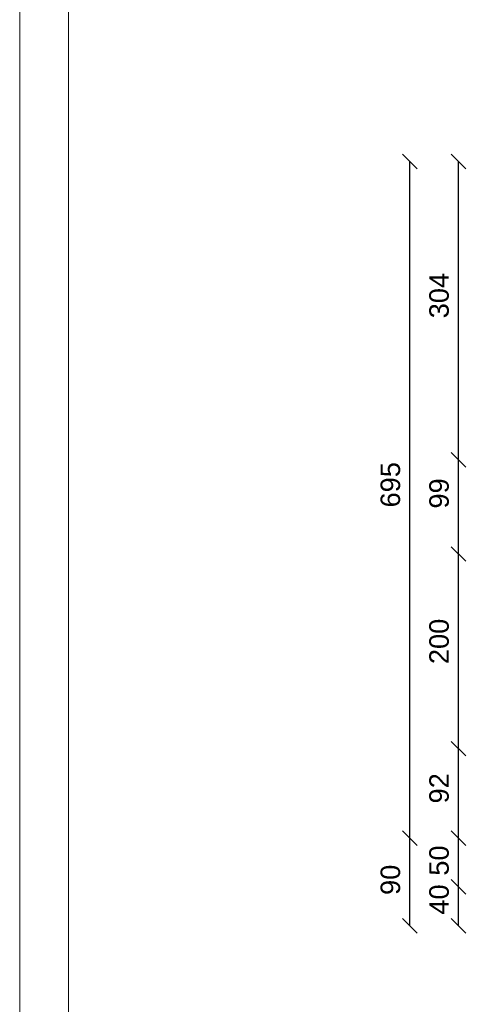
# Model space of a CAD drawing. Header units: millimetres. Extents: x 6197 to 108098, y 4257 to 29730.
# Tile 82 of 147: x 38184 to 38644, y 10991 to 12002. Entities that reach past the tile are written whole.
import ezdxf

# ---------------------------------------------------------------- set-up
doc = ezdxf.new("R2010")
doc.units = ezdxf.units.MM
doc.styles.get("Standard").update_dxf_attribs({"font": 'arial.ttf'})
doc.dimstyles.new('ISO-25', dxfattribs={"dimtxt": 2.5, "dimasz": 2.5, "dimexe": 1.25, "dimexo": 0.625, "dimtad": 1, "dimtxsty": 'Standard', "dimcen": 2.5, "dimadec": 0, "dimazin": 0, "dimtfac": 1, "dimtmove": 0, "dimatfit": 3, "dimfxl": 1, "dimarcsym": 0})

# ---------------------------------------------------------------- blocks, each defined once
blk = doc.blocks.new('_Oblique')
at = {"color": 0, "linetype": 'ByBlock', "lineweight": -2}
blk.add_line((-0.5, -0.5), (0.5, 0.5), dxfattribs=at)
blk = doc.blocks.new('*D1350')
at = {"color": 0, "lineweight": -2, "transparency": 16777216}
blk.add_line((38635.0185481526, 11071.35224228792), (38635.0185481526, 11111.35224228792), dxfattribs=at)
at = {"layer": 'Defpoints', "color": 0, "transparency": 16777216}
for p in [(38635.0185481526, 11111.35224228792), (39167.76315655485, 11111.35224228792), (39167.76315655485, 11071.35224228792)]:
    blk.add_point(p, dxfattribs=at)
at = {"color": 0, "lineweight": -2, "transparency": 16777216, "xscale": 15, "yscale": 15, "zscale": 15}
for p, rotation in [((38635.0185481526, 11111.35224228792), 90), ((38635.0185481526, 11071.35224228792), 270)]:
    blk.add_blockref('_Oblique', p, dxfattribs=dict(at, rotation=rotation))
at = {"color": 0, "lineweight": 20, "transparency": 16777216, "insert": (38615.02851834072, 11098.4091573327), "char_height": 20, "attachment_point": 5, "rotation": 90}
blk.add_mtext('40', dxfattribs=at)
blk = doc.blocks.new('*D1351')
at = {"color": 0, "lineweight": -2, "transparency": 16777216}
blk.add_line((38635.01854958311, 11111.35224228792), (38635.01854958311, 11161.35224228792), dxfattribs=at)
at = {"layer": 'Defpoints', "color": 0, "transparency": 16777216}
for p in [(38635.01854958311, 11161.35224228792), (39157.76315655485, 11161.35224228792), (39167.76315655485, 11111.35224228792)]:
    blk.add_point(p, dxfattribs=at)
at = {"color": 0, "lineweight": -2, "transparency": 16777216, "xscale": 15, "yscale": 15, "zscale": 15}
for p, rotation in [((38635.01854958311, 11161.35224228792), 90), ((38635.01854958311, 11111.35224228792), 270)]:
    blk.add_blockref('_Oblique', p, dxfattribs=dict(at, rotation=rotation))
at = {"color": 0, "lineweight": 20, "transparency": 16777216, "insert": (38615.02851834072, 11138.4091573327), "char_height": 20, "attachment_point": 5, "rotation": 90}
blk.add_mtext('50', dxfattribs=at)
blk = doc.blocks.new('*D1352')
at = {"color": 0, "lineweight": -2, "transparency": 16777216}
blk.add_line((38635.0185519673, 11161.35224383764), (38635.0185519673, 11253.35224228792), dxfattribs=at)
at = {"layer": 'Defpoints', "color": 0, "transparency": 16777216}
for p in [(38635.0185519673, 11253.35224228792), (39157.76315679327, 11253.35224228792), (39157.76315655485, 11161.35224383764)]:
    blk.add_point(p, dxfattribs=at)
at = {"color": 0, "lineweight": -2, "transparency": 16777216, "xscale": 15, "yscale": 15, "zscale": 15}
for p, rotation in [((38635.0185519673, 11253.35224228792), 90), ((38635.0185519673, 11161.35224383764), 270)]:
    blk.add_blockref('_Oblique', p, dxfattribs=dict(at, rotation=rotation))
at = {"color": 0, "lineweight": 20, "transparency": 16777216, "insert": (38615.02851834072, 11212.63810842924), "char_height": 20, "attachment_point": 5, "rotation": 90}
blk.add_mtext('92', dxfattribs=at)
blk = doc.blocks.new('*D1353')
at = {"color": 0, "lineweight": -2, "transparency": 16777216}
blk.add_line((38635.01855339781, 11253.35224228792), (38635.01855339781, 11453.35224228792), dxfattribs=at)
at = {"layer": 'Defpoints', "color": 0, "transparency": 16777216}
for p in [(38635.01855339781, 11453.35224228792), (39157.76315679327, 11453.35224228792), (39167.76315655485, 11253.35224228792)]:
    blk.add_point(p, dxfattribs=at)
at = {"color": 0, "lineweight": -2, "transparency": 16777216, "xscale": 15, "yscale": 15, "zscale": 15}
for p, rotation in [((38635.01855339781, 11453.35224228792), 90), ((38635.01855339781, 11253.35224228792), 270)]:
    blk.add_blockref('_Oblique', p, dxfattribs=dict(at, rotation=rotation))
at = {"color": 0, "lineweight": 20, "transparency": 16777216, "insert": (38615.02851834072, 11363.54675703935), "char_height": 20, "attachment_point": 5, "rotation": 90}
blk.add_mtext('200', dxfattribs=at)
blk = doc.blocks.new('*D1354')
at = {"color": 0, "lineweight": -2, "transparency": 16777216}
blk.add_line((38635.01856245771, 11453.35224038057), (38635.01856245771, 11550.0972116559), dxfattribs=at)
at = {"layer": 'Defpoints', "color": 0, "transparency": 16777216}
for p in [(38635.01856245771, 11550.0972116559), (39107.76315655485, 11550.0972116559), (39167.7631584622, 11453.35224038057)]:
    blk.add_point(p, dxfattribs=at)
at = {"color": 0, "lineweight": -2, "transparency": 16777216, "xscale": 15, "yscale": 15, "zscale": 15}
for p, rotation in [((38635.01856245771, 11550.0972116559), 90), ((38635.01856245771, 11453.35224038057), 270)]:
    blk.add_blockref('_Oblique', p, dxfattribs=dict(at, rotation=rotation))
at = {"color": 0, "lineweight": 20, "transparency": 16777216, "insert": (38615.02852024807, 11515.5576756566), "char_height": 20, "attachment_point": 5, "rotation": 90}
blk.add_mtext('99', dxfattribs=at)
blk = doc.blocks.new('*D1355')
at = {"color": 0, "lineweight": -2, "transparency": 16777216}
blk.add_line((38635.01856722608, 11550.0972116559), (38635.01856722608, 11856.45630281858), dxfattribs=at)
at = {"layer": 'Defpoints', "color": 0, "transparency": 16777216}
for p in [(38635.01856722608, 11856.45630281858), (39959.26315655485, 11856.45630281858), (39107.76315655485, 11550.0972116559)]:
    blk.add_point(p, dxfattribs=at)
at = {"color": 0, "lineweight": -2, "transparency": 16777216, "xscale": 15, "yscale": 15, "zscale": 15}
for p, rotation in [((38635.01856722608, 11856.45630281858), 90), ((38635.01856722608, 11550.0972116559), 270)]:
    blk.add_blockref('_Oblique', p, dxfattribs=dict(at, rotation=rotation))
at = {"color": 0, "lineweight": 20, "transparency": 16777216, "insert": (38615.02852501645, 11718.76693778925), "char_height": 20, "attachment_point": 5, "rotation": 90}
blk.add_mtext('304', dxfattribs=at)
blk = doc.blocks.new('*D1356')
at = {"color": 0, "lineweight": -2, "transparency": 16777216}
blk.add_line((38585.01855005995, 11071.35224228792), (38585.01855005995, 11161.35224228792), dxfattribs=at)
at = {"layer": 'Defpoints', "color": 0, "transparency": 16777216}
for p in [(38585.01855005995, 11161.35224228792), (39157.76315655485, 11161.35224228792), (39117.76315655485, 11071.35224228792)]:
    blk.add_point(p, dxfattribs=at)
at = {"color": 0, "lineweight": -2, "transparency": 16777216, "xscale": 15, "yscale": 15, "zscale": 15}
for p, rotation in [((38585.01855005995, 11161.35224228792), 90), ((38585.01855005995, 11071.35224228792), 270)]:
    blk.add_blockref('_Oblique', p, dxfattribs=dict(at, rotation=rotation))
at = {"color": 0, "lineweight": 20, "transparency": 16777216, "insert": (38565.02851834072, 11118.62970965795), "char_height": 20, "attachment_point": 5, "rotation": 90}
blk.add_mtext('90', dxfattribs=at)
blk = doc.blocks.new('*D1357')
at = {"color": 0, "lineweight": -2, "transparency": 16777216}
blk.add_line((38585.01855435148, 11161.35224228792), (38585.01855435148, 11856.45630281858), dxfattribs=at)
at = {"layer": 'Defpoints', "color": 0, "transparency": 16777216}
for p in [(38585.01855435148, 11856.45630281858), (39959.26315655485, 11856.45630281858), (39117.76315655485, 11161.35224228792)]:
    blk.add_point(p, dxfattribs=at)
at = {"color": 0, "lineweight": -2, "transparency": 16777216, "xscale": 15, "yscale": 15, "zscale": 15}
for p, rotation in [((38585.01855435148, 11856.45630281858), 90), ((38585.01855435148, 11161.35224228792), 270)]:
    blk.add_blockref('_Oblique', p, dxfattribs=dict(at, rotation=rotation))
at = {"color": 0, "lineweight": 20, "transparency": 16777216, "insert": (38565.02851834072, 11524.46211129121), "char_height": 20, "attachment_point": 5, "rotation": 90}
blk.add_mtext('695', dxfattribs=at)

msp = doc.modelspace()

# ---------------------------------------------------------------- linework, layer by layer
at = {"color": 3, "lineweight": 0}
msp.add_line((38184.31333460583, 9563.75762110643), (38184.31333460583, 12533.75762110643), dxfattribs=at)
at = {"lineweight": 0}
msp.add_line((38234.31333460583, 9613.75762110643), (38234.31333484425, 12483.75762110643), dxfattribs=at)

# ---------------------------------------------------------------- dimensions: what is measured, and where the dimension line sits
at = {"lineweight": 20}
for base, p1, p2, text, picture, middle in [((38585.01855435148, 11856.45630281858), (39117.76315655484, 11161.35224228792), (39959.26315655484, 11856.45630281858), '695', '*D1357', (38565.02851834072, 11524.46211129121)), ((38635.01856722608, 11856.45630281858), (39107.76315655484, 11550.0972116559), (39959.26315655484, 11856.45630281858), '304', '*D1355', (38615.02852501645, 11718.76693778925)), ((38635.01856245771, 11550.0972116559), (39167.76315846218, 11453.35224038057), (39107.76315655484, 11550.0972116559), '99', '*D1354', (38615.02852024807, 11515.5576756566))]:
    dim = msp.add_linear_dim(base=base, p1=p1, p2=p2, angle=90, text=text, dimstyle='ISO-25', override={"dimtxt": 20, "dimasz": 15, "dimdec": 0, "dimblk1": 'Oblique', "dimblk2": 'Oblique', "dimsah": 1, "dimse1": 1, "dimse2": 1, "dimtmove": 2}, dxfattribs=at)
    dim.commit()
    dim.dimension.update_dxf_attribs({"geometry": picture, "text_midpoint": middle, "dimtype": 160})
for base, p1, p2, picture, middle in [((38635.01855339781, 11453.35224228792), (39167.76315655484, 11253.35224228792), (39157.76315679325, 11453.35224228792), '*D1353', (38615.02851834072, 11363.54675703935)), ((38635.0185519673, 11253.35224228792), (39157.76315655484, 11161.35224383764), (39157.76315679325, 11253.35224228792), '*D1352', (38615.02851834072, 11212.63810842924)), ((38585.01855005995, 11161.35224228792), (39117.76315655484, 11071.35224228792), (39157.76315655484, 11161.35224228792), '*D1356', (38565.02851834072, 11118.62970965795)), ((38635.01854958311, 11161.35224228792), (39167.76315655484, 11111.35224228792), (39157.76315655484, 11161.35224228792), '*D1351', (38615.02851834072, 11138.4091573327)), ((38635.0185481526, 11111.35224228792), (39167.76315655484, 11071.35224228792), (39167.76315655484, 11111.35224228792), '*D1350', (38615.02851834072, 11098.4091573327))]:
    dim = msp.add_linear_dim(base=base, p1=p1, p2=p2, angle=90, dimstyle='ISO-25', override={"dimtxt": 20, "dimasz": 15, "dimdec": 0, "dimblk1": 'Oblique', "dimblk2": 'Oblique', "dimsah": 1, "dimse1": 1, "dimse2": 1, "dimtmove": 2}, dxfattribs=at)
    dim.commit()
    dim.dimension.update_dxf_attribs({"geometry": picture, "text_midpoint": middle, "dimtype": 160})

doc.saveas('drawing.dxf')
